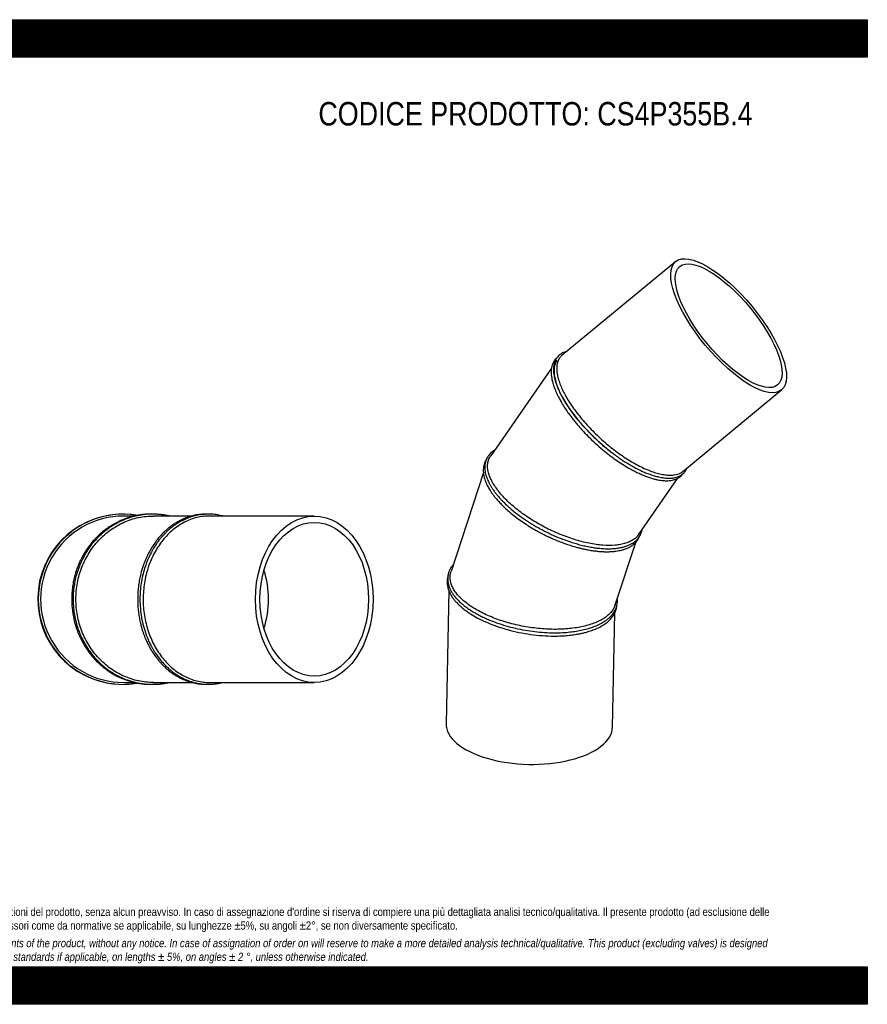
# Model space of a CAD drawing. Header units: millimetres. Extents: x 0 to 2970, y 0 to 2100.
# Tile 2 of 2: x 1162 to 2970, y 0 to 2100. Entities that reach past the tile are written whole.
import ezdxf

# ---------------------------------------------------------------- set-up
doc = ezdxf.new("R2010")
doc.units = ezdxf.units.MM
doc.header["$LTSCALE"] = 10
doc.layers.add('Default', color=7, linetype='Continuous')
doc.layers.add('TUBO_X_GOMITO_45', color=7, linetype='Continuous')

# ---------------------------------------------------------------- blocks, each defined once
blk = doc.blocks.new('SE1')
at = {"layer": 'TUBO_X_GOMITO_45', "color": 7, "linetype": 'Continuous'}
for p, q in [((2561.3, 1584.2), (2318.8, 1384.2)), ((2296.3, 1357.1), (2166.6, 1170)), ((2576.6, 1136.6), (2787.2, 1310.4)), ((2151.1, 1134.2), (2082, 923.1)), ((2481.9, 1001.6), (2565.1, 1121.8)), ((2432.1, 851.7), (2475.9, 985.2)), ((2077.3, 882.3), (2071.6, 598.7)), ((2426.5, 591.4), (2431.4, 834.9))]:
    blk.add_line(p, q, dxfattribs=at)
for major_axis in [(113, -136.9), (-104.3, 126.4)]:
    blk.add_ellipse((2674.2, 1447.3), major_axis=major_axis, ratio=0.364105, dxfattribs=at)
for centre, major_axis, ratio, start_param, end_param in [((2441.9, 1255.6), (131.7, -121.1), 0.397048, 3.196446, 4.985451), ((2249, 595), (-177.5, 3.6), 0.46865, 0, 3.141593)]:
    blk.add_ellipse(centre, major_axis=major_axis, ratio=ratio, start_param=start_param, end_param=end_param, dxfattribs=at)
for points, knots in [([(2328.7, 1392.3), (2327.8, 1392.1), (2324.8, 1391.2), (2319.9, 1389.3), (2314.8, 1386.2), (2310.6, 1382.5), (2307.2, 1378.3), (2304, 1372.8), (2301.6, 1365.6), (2300.5, 1357), (2300.7, 1347.9), (2302.2, 1338), (2304.9, 1327.4), (2308.8, 1316.6), (2313.7, 1305.4), (2320.1, 1292.9), (2328.6, 1278.8), (2339, 1263.7), (2351.3, 1247.7), (2365.9, 1230.7), (2383, 1213), (2401.3, 1195.9), (2420.5, 1179.9), (2439.2, 1166.1), (2454.6, 1156), (2466.7, 1148.8), (2476.7, 1143.3), (2486.9, 1138.2), (2496.7, 1133.9), (2505.6, 1130.4), (2514, 1127.6), (2523.1, 1125), (2532.8, 1123.1), (2542, 1122.1), (2548.9, 1122), (2554, 1122.4), (2558.3, 1123.1), (2562.8, 1124.1), (2566.9, 1125.5), (2570.1, 1127.1), (2572.9, 1128.7), (2575.9, 1130.7), (2579.7, 1134.2), (2581.8, 1137), (2583.1, 1139)], [0.4465778, 0.4465778, 0.4465778, 0.4465778, 0.4512539, 0.4634166, 0.4757159, 0.4863071, 0.4961284, 0.5082363, 0.5235597, 0.5388486, 0.553433, 0.5678379, 0.5835235, 0.5984715, 0.6116424, 0.6267082, 0.6451322, 0.6631573, 0.6808304, 0.7020839, 0.7241469, 0.746209, 0.7682729, 0.7903414, 0.8090971, 0.8201458, 0.8315213, 0.8434181, 0.8556766, 0.8664935, 0.8759894, 0.8872783, 0.9019905, 0.9158903, 0.9275436, 0.9346026, 0.9409948, 0.949627, 0.9587131, 0.9651388, 0.9702875, 0.9769399, 0.9870097, 1, 1, 1, 1]), ([(2307.7, 1378.9), (2306.8, 1378.1), (2304.7, 1376), (2301.6, 1372), (2299, 1367), (2297.3, 1362.1), (2296.4, 1358), (2295.9, 1354.4), (2295.6, 1350.4), (2295.6, 1345), (2296.3, 1338.4), (2297.5, 1331.6), (2298.9, 1326.3), (2300.1, 1322), (2301.7, 1317), (2304.3, 1310.1), (2308.7, 1300), (2312.4, 1293.1), (2314.8, 1288.5)], [0.8541825, 0.8541825, 0.8541825, 0.8541825, 0.8614181, 0.8720145, 0.8839862, 0.8944289, 0.9008482, 0.9067829, 0.9135329, 0.921206, 0.9332915, 0.9444358, 0.9512142, 0.9560305, 0.9624402, 0.9715463, 0.9844995, 1, 1, 1, 1]), ([(2318.8, 1384.2), (2318.3, 1383.7), (2317.7, 1383.2), (2315.5, 1381.1), (2314.1, 1379.3), (2310.3, 1373.3), (2308.6, 1368.5), (2307.6, 1360.3), (2307.4, 1357.4), (2307.6, 1351.3), (2307.9, 1348.1), (2309, 1341.4), (2309.8, 1337.9), (2311.8, 1330.8), (2313, 1327.1), (2315.8, 1319.6), (2317.5, 1315.7), (2321.1, 1307.8), (2323.2, 1303.7), (2327.7, 1295.4), (2330.1, 1291.2), (2335.4, 1282.8), (2338.2, 1278.5), (2344.2, 1269.9), (2347.4, 1265.6), (2354, 1256.9), (2357.5, 1252.6), (2368.3, 1239.7), (2376.1, 1231.2), (2388.4, 1218.8), (2392.6, 1214.7), (2401.1, 1206.7), (2405.4, 1202.8), (2414.3, 1195.2), (2418.7, 1191.4), (2427.7, 1184.3), (2432.2, 1180.9), (2441.2, 1174.2), (2445.7, 1171), (2454.8, 1164.9), (2459.4, 1162), (2468.5, 1156.5), (2473, 1153.9), (2482, 1149), (2486.4, 1146.7), (2499.5, 1140.5), (2508, 1137.1), (2520, 1133.2), (2523.9, 1132.1), (2531.4, 1130.4), (2535.1, 1129.7), (2542.1, 1128.8), (2545.5, 1128.5), (2551.8, 1128.4), (2554.8, 1128.6), (2563.3, 1129.7), (2568.2, 1131.3), (2573.9, 1134.6), (2575.3, 1135.5), (2576.6, 1136.6)], [0.448394, 0.448394, 0.448394, 0.448394, 0.453125, 0.453125, 0.46875, 0.46875, 0.5, 0.5, 0.515625, 0.515625, 0.53125, 0.53125, 0.546875, 0.546875, 0.5625, 0.5625, 0.578125, 0.578125, 0.59375, 0.59375, 0.609375, 0.609375, 0.625, 0.625, 0.640625, 0.640625, 0.65625, 0.65625, 0.6875, 0.6875, 0.703125, 0.703125, 0.71875, 0.71875, 0.734375, 0.734375, 0.75, 0.75, 0.765625, 0.765625, 0.78125, 0.78125, 0.796875, 0.796875, 0.8125, 0.8125, 0.84375, 0.84375, 0.859375, 0.859375, 0.875, 0.875, 0.890625, 0.890625, 0.90625, 0.90625, 0.9375, 0.9375, 0.9484121, 0.9484121, 0.9484121, 0.9484121]), ([(2314.8, 1288.5), (2317.4, 1284), (2321.3, 1277.2), (2328.8, 1265.8), (2335.4, 1256.7), (2341.8, 1248.2), (2348, 1240.5), (2354.5, 1232.8), (2363.1, 1223.2), (2374.6, 1211), (2389.4, 1196.8), (2404.9, 1183.3), (2419.7, 1171.4), (2433.8, 1161.1), (2447.6, 1151.9), (2460.4, 1144.1), (2471.4, 1138.1), (2480.9, 1133.4), (2489.9, 1129.3), (2498.7, 1125.7), (2507.4, 1122.7), (2515.3, 1120.4), (2522.5, 1118.7), (2528.7, 1117.7), (2534, 1117), (2538.3, 1116.7), (2542.7, 1116.7), (2548, 1116.9), (2553.6, 1117.7), (2558.8, 1119), (2563.5, 1120.8), (2568.1, 1123.3), (2572.4, 1126.5), (2575.2, 1129.4), (2576.5, 1131.2), (2576.8, 1131.6)], [0, 0, 0, 0, 0.0148247, 0.0278337, 0.0390269, 0.0484036, 0.0576801, 0.0666955, 0.0758694, 0.0925618, 0.1113527, 0.1301447, 0.1467849, 0.1620764, 0.1778132, 0.1932321, 0.2053473, 0.2155498, 0.2263186, 0.2372917, 0.2478504, 0.2589197, 0.2676749, 0.2768517, 0.284804, 0.290867, 0.2960475, 0.3054019, 0.3161967, 0.3251503, 0.3338598, 0.3440957, 0.3549987, 0.3654197, 0.3680763, 0.3680763, 0.3680763, 0.3680763]), ([(2174.9, 1182), (2174.6, 1181.8), (2172.3, 1180.4), (2168.6, 1177.6), (2164.7, 1173.7), (2161.9, 1170.2), (2159.6, 1166.8), (2157.8, 1163.3), (2156.3, 1159.6), (2155.1, 1155.4), (2154.2, 1150.7), (2153.9, 1145.8), (2154.1, 1141.1), (2154.6, 1136.4), (2155.7, 1131.2), (2157.3, 1125.5), (2159.3, 1120), (2161.6, 1115), (2164, 1110.1), (2167, 1104.9), (2170.6, 1099.2), (2174.8, 1093.3), (2179.2, 1087.5), (2183.5, 1082.5), (2187.6, 1077.8), (2192.5, 1072.6), (2199.1, 1066.1), (2207.3, 1058.6), (2218.5, 1049.2), (2232.4, 1038.7), (2249.4, 1027.3), (2267.5, 1016.5), (2286.3, 1006.7), (2305.5, 997.8), (2323.7, 990.6), (2339, 985.4), (2351.6, 981.7), (2362.9, 978.7), (2374.3, 976.2), (2385.4, 974.2), (2394.8, 973), (2402.2, 972.3), (2408.6, 971.9), (2415.5, 971.6), (2424, 971.7), (2433, 972.3), (2441.4, 973.5), (2448.7, 975.1), (2455.6, 977.1), (2461.9, 979.5), (2467.4, 982.3), (2472, 985.3), (2476.3, 988.6), (2480.2, 992.5), (2483.5, 996.8), (2486.1, 1001.3), (2488.1, 1006), (2489.2, 1010), (2489.7, 1012.4), (2489.8, 1012.9)], [0.3392637, 0.3392637, 0.3392637, 0.3392637, 0.3406947, 0.3528221, 0.3623724, 0.3697693, 0.3766992, 0.384201, 0.3912889, 0.3985387, 0.4074164, 0.4164114, 0.4236951, 0.4308282, 0.4394104, 0.4487123, 0.4573412, 0.4646238, 0.4715192, 0.4791624, 0.487663, 0.4967941, 0.5052131, 0.5125702, 0.5186526, 0.525702, 0.535175, 0.5472761, 0.5590552, 0.5774443, 0.5960915, 0.614735, 0.633377, 0.6520196, 0.6706645, 0.6855286, 0.6962031, 0.7071796, 0.7186977, 0.7304813, 0.7410971, 0.7482054, 0.7544115, 0.7622354, 0.7717772, 0.7841416, 0.7953355, 0.8049868, 0.814833, 0.8258016, 0.8355439, 0.8440045, 0.8531011, 0.8628976, 0.872868, 0.8820131, 0.8909968, 0.9007419, 0.9037878, 0.9037878, 0.9037878, 0.9037878]), ([(2156.9, 1161.2), (2156.1, 1159.9), (2154.5, 1156.9), (2152.6, 1151.9), (2151.3, 1146.3), (2150.7, 1140.3), (2150.9, 1132.9), (2152.5, 1123.9), (2155.9, 1113.9), (2160.3, 1104.5), (2165, 1096.5), (2169.7, 1089.6), (2174.3, 1083.3), (2179.4, 1077), (2185.8, 1070), (2193.4, 1062.1), (2204.1, 1052.2), (2211.5, 1046.1), (2216.3, 1042.2)], [0.8130422, 0.8130422, 0.8130422, 0.8130422, 0.8211681, 0.8313486, 0.8418813, 0.851381, 0.8626899, 0.8789738, 0.8946787, 0.9087721, 0.9213337, 0.9302278, 0.9391845, 0.9483873, 0.95791, 0.9696851, 0.9837144, 1, 1, 1, 1]), ([(2481.9, 1001.6), (2480.6, 999.9), (2479.3, 998.2), (2475.8, 994.7), (2473.7, 992.9), (2468.9, 989.6), (2466.3, 988.1), (2460.6, 985.5), (2457.6, 984.3), (2451, 982.2), (2447.5, 981.4), (2440.1, 980), (2436.2, 979.5), (2424, 978.5), (2415.2, 978.5), (2401.2, 979.6), (2396.4, 980.1), (2386.6, 981.5), (2381.6, 982.3), (2371.4, 984.4), (2366.2, 985.5), (2355.8, 988.2), (2350.6, 989.7), (2340.1, 993), (2334.8, 994.8), (2324.1, 998.6), (2318.8, 1000.7), (2308.1, 1005.1), (2302.7, 1007.5), (2292.2, 1012.4), (2286.9, 1015), (2276.5, 1020.4), (2271.4, 1023.2), (2261.4, 1029), (2256.5, 1032), (2242, 1041.3), (2232.8, 1047.8), (2220, 1057.9), (2215.9, 1061.3), (2208.1, 1068.2), (2204.3, 1071.6), (2197.2, 1078.6), (2193.9, 1082.1), (2187.6, 1089.1), (2184.7, 1092.6), (2179.4, 1099.5), (2177, 1103), (2172.5, 1109.8), (2170.5, 1113.3), (2167.1, 1120), (2165.6, 1123.3), (2163.1, 1129.9), (2162.1, 1133.1), (2160, 1142.4), (2159.7, 1148.3), (2160.8, 1156.5), (2161.4, 1159.1), (2163.2, 1164.1), (2164.4, 1166.5), (2166, 1169.1), (2166.3, 1169.6), (2166.6, 1170)], [0.0342738, 0.0342738, 0.0342738, 0.0342738, 0.046875, 0.046875, 0.0625, 0.0625, 0.078125, 0.078125, 0.09375, 0.09375, 0.109375, 0.109375, 0.125, 0.125, 0.15625, 0.15625, 0.171875, 0.171875, 0.1875, 0.1875, 0.203125, 0.203125, 0.21875, 0.21875, 0.234375, 0.234375, 0.25, 0.25, 0.265625, 0.265625, 0.28125, 0.28125, 0.296875, 0.296875, 0.3125, 0.3125, 0.34375, 0.34375, 0.359375, 0.359375, 0.375, 0.375, 0.390625, 0.390625, 0.40625, 0.40625, 0.421875, 0.421875, 0.4375, 0.4375, 0.453125, 0.453125, 0.46875, 0.46875, 0.5, 0.5, 0.515625, 0.515625, 0.53125, 0.53125, 0.5342352, 0.5342352, 0.5342352, 0.5342352]), ([(2216.3, 1042.2), (2221.1, 1038.5), (2228.6, 1032.8), (2241.4, 1024.1), (2252.1, 1017.4), (2262.1, 1011.5), (2271.3, 1006.5), (2280.6, 1001.7), (2290.2, 997), (2300.8, 992.2), (2312.2, 987.5), (2324.2, 983), (2336, 979), (2346.4, 975.8), (2355, 973.5), (2362.8, 971.6), (2371.2, 969.8), (2380.5, 968.1), (2390.3, 966.8), (2399.6, 965.8), (2408.7, 965.3), (2417.4, 965.2), (2425.9, 965.6), (2433.5, 966.4), (2440.1, 967.5), (2446.2, 968.9), (2452.9, 970.8), (2461.4, 974.2), (2469.8, 979.2), (2476.7, 985.6), (2481.3, 991.8), (2483.4, 996.1), (2484.3, 998.1), (2484.3, 998.1)], [0, 0, 0, 0, 0.0154965, 0.0290284, 0.0405936, 0.0501904, 0.0594951, 0.0684708, 0.0776048, 0.0879315, 0.0990161, 0.1106158, 0.1224447, 0.1329444, 0.1409649, 0.1476401, 0.1560632, 0.1660785, 0.1760129, 0.1865875, 0.196262, 0.2061438, 0.216955, 0.22685, 0.2352193, 0.2434188, 0.2527213, 0.2651376, 0.2846686, 0.3002219, 0.3138271, 0.3258625, 0.3258892, 0.3258892, 0.3258892, 0.3258892]), ([(2086.8, 937.8), (2086.6, 937.6), (2085.2, 935.9), (2082.6, 932.5), (2079.9, 927.9), (2078.1, 923.9), (2076.9, 920.7), (2076, 917.4), (2075.3, 913.7), (2074.8, 909.1), (2074.9, 904.1), (2075.7, 898.2), (2077.4, 892), (2079.9, 885.6), (2083.1, 879.7), (2086.9, 873.9), (2091.5, 867.8), (2097.1, 861.7), (2103.8, 855.4), (2111.5, 849.1), (2119.5, 843.3), (2126.9, 838.5), (2133.5, 834.6), (2140.1, 830.9), (2147.8, 826.9), (2156.9, 822.6), (2167.4, 818.2), (2181.2, 812.9), (2198.6, 807.3), (2219, 802), (2239.8, 797.8), (2260.8, 794.7), (2281.9, 792.8), (2301.8, 792.2), (2319.8, 792.6), (2335.4, 793.9), (2349.5, 795.8), (2362.8, 798.3), (2376, 801.7), (2388.7, 806), (2400.1, 811.2), (2408.9, 816.3), (2415.2, 820.8), (2420, 824.8), (2424.1, 828.9), (2427.7, 833.3), (2430.7, 837.7), (2433.2, 842.5), (2435.2, 847.9), (2436.6, 853.7), (2437.1, 859.7), (2437, 863.6), (2436.7, 865.6)], [0.3284595, 0.3284595, 0.3284595, 0.3284595, 0.3297434, 0.3390332, 0.3493094, 0.3562406, 0.3614358, 0.3669091, 0.373733, 0.3814346, 0.3907094, 0.3997842, 0.4116764, 0.4223061, 0.4320388, 0.4421398, 0.4526328, 0.4635218, 0.4749455, 0.4869488, 0.4989763, 0.508554, 0.5157932, 0.5230053, 0.5319238, 0.5421766, 0.5524542, 0.564651, 0.5835012, 0.6021889, 0.6208746, 0.6395598, 0.6582486, 0.6771601, 0.6934897, 0.7087316, 0.7224922, 0.7361919, 0.7512055, 0.7672418, 0.7833188, 0.7981009, 0.8080594, 0.8165052, 0.8255968, 0.8349985, 0.8437028, 0.8518749, 0.8621442, 0.8733126, 0.8831601, 0.893502, 0.893502, 0.893502, 0.893502]), ([(2075.8, 913.9), (2075, 911.1), (2074, 907), (2073.6, 900.5), (2073.9, 895.8), (2074.5, 891.9), (2075.3, 888.2), (2076.6, 884), (2078.6, 879), (2081.6, 873.1), (2085.5, 867.2), (2090, 861.4), (2095.1, 855.7), (2101.3, 849.7), (2108.2, 843.8), (2115.7, 838.2), (2125.1, 831.8), (2138.1, 824.1), (2154.8, 815.9), (2174.5, 807.9), (2196.4, 800.6), (2220.7, 794.3), (2245.6, 789.6), (2270.7, 786.5), (2293.4, 785.3), (2312.3, 785.4), (2327.4, 786.3), (2340.3, 787.7), (2351.4, 789.4), (2360.8, 791.2), (2370.1, 793.5), (2380, 796.4), (2391.3, 800.7), (2402.2, 805.9), (2411.8, 812), (2419.5, 818.3), (2425.7, 825.1), (2430.6, 832.4), (2433.4, 839), (2434.9, 844.4), (2435.4, 847.7), (2435.6, 849.6), (2435.7, 850.1)], [0, 0, 0, 0, 0.013713, 0.0245722, 0.0322313, 0.0384272, 0.0442618, 0.0512421, 0.0596717, 0.0701522, 0.0811561, 0.0905867, 0.1002648, 0.1116078, 0.1233251, 0.1329231, 0.1438061, 0.1609759, 0.1804737, 0.1991386, 0.2213991, 0.2436538, 0.2659055, 0.2881579, 0.3104158, 0.3271899, 0.34033, 0.3536263, 0.3652895, 0.3745895, 0.3839571, 0.3963607, 0.4099452, 0.4269585, 0.442707, 0.4569056, 0.4705099, 0.4860259, 0.5001353, 0.5074357, 0.5148752, 0.5175485, 0.5175485, 0.5175485, 0.5175485]), ([(2432.2, 851.7), (2432, 851.4), (2431.9, 851.1), (2430.9, 848.1), (2429.7, 845.6), (2426.7, 840.6), (2424.9, 838.2), (2420.8, 833.5), (2418.5, 831.3), (2413.5, 827), (2410.7, 825), (2404.6, 821.1), (2401.3, 819.3), (2394.2, 815.8), (2390.5, 814.2), (2382.6, 811.2), (2378.4, 809.8), (2365.3, 806), (2355.8, 804), (2340.8, 801.9), (2335.6, 801.3), (2325.1, 800.4), (2319.7, 800.1), (2308.7, 799.7), (2303.2, 799.7), (2291.9, 799.9), (2286.3, 800.2), (2275, 801), (2269.3, 801.5), (2257.8, 802.8), (2252, 803.6), (2240.5, 805.5), (2234.7, 806.5), (2223.3, 808.9), (2217.6, 810.2), (2206.4, 813.1), (2200.9, 814.7), (2190.1, 818), (2184.7, 819.8), (2169.1, 825.5), (2159.2, 829.7), (2145.4, 836.6), (2140.9, 839), (2132.4, 843.8), (2128.3, 846.4), (2120.6, 851.5), (2117, 854.2), (2110.2, 859.5), (2107.1, 862.2), (2101.3, 867.8), (2098.6, 870.5), (2093.8, 876.2), (2091.6, 879.1), (2087.8, 884.8), (2086.2, 887.7), (2083.5, 893.5), (2082.4, 896.3), (2080.1, 904.9), (2079.6, 910.6), (2080.7, 918.4), (2081.2, 920.8), (2082, 923.1)], [0.0136734, 0.0136734, 0.0136734, 0.0136734, 0.015625, 0.015625, 0.03125, 0.03125, 0.046875, 0.046875, 0.0625, 0.0625, 0.078125, 0.078125, 0.09375, 0.09375, 0.109375, 0.109375, 0.125, 0.125, 0.15625, 0.15625, 0.171875, 0.171875, 0.1875, 0.1875, 0.203125, 0.203125, 0.21875, 0.21875, 0.234375, 0.234375, 0.25, 0.25, 0.265625, 0.265625, 0.28125, 0.28125, 0.296875, 0.296875, 0.3125, 0.3125, 0.34375, 0.34375, 0.359375, 0.359375, 0.375, 0.375, 0.390625, 0.390625, 0.40625, 0.40625, 0.421875, 0.421875, 0.4375, 0.4375, 0.453125, 0.453125, 0.46875, 0.46875, 0.5, 0.5, 0.5136483, 0.5136483, 0.5136483, 0.5136483])]:
    blk.add_open_spline(points, degree=3, knots=knots, dxfattribs=at)
blk.add_open_spline([(2583.1, 1139), (2584.2, 1140.8), (2585, 1142.4), (2585.8, 1144.1)], degree=3, dxfattribs=at)
blk = doc.blocks.new('SE2')
at = {"layer": 'TUBO_X_GOMITO_45', "color": 7, "linetype": 'Continuous'}
for p, q in [((1407.1, 1041.4), (1384.1, 1041.4)), ((1529.2, 1041.4), (1447.3, 1041.4)), ((1790.3, 1041.4), (1567.4, 1041.4)), ((1384.1, 686.4), (1407.1, 686.4)), ((1447.3, 686.4), (1529.2, 686.4)), ((1567.4, 686.4), (1790.3, 686.4))]:
    blk.add_line(p, q, dxfattribs=at)
for centre, radius, start, end in [((1382, 863.9), 181.5, 93.1674, 264.5302), ((1383.1, 863.9), 181.5, 80.2888, 279.6507), ((1384.1, 863.9), 177.5, 89.998, 270.0022), ((1382, 863.9), 181.5, 80.1929, 86.8241), ((1382, 863.9), 181.5, 272.1564, 279.8997)]:
    blk.add_arc(centre, radius, start, end, dxfattribs=at)
for major_axis in [(0, 177.5), (0, 163.9)]:
    blk.add_ellipse((1790.3, 863.9), major_axis=major_axis, ratio=0.707107, dxfattribs=at)
for major_axis, start_param, end_param in [((0, 163.9), 4.324091, 5.100687), ((0, -163.9), 1.182498, 1.959094)]:
    blk.add_ellipse((1561.7, 863.9), major_axis=major_axis, ratio=0.800199, start_param=start_param, end_param=end_param, dxfattribs=at)
for points, knots in [([(1443.8, 1045.4), (1443.3, 1045.4), (1440.1, 1045.5), (1434.6, 1045.3), (1427.5, 1044.8), (1420.2, 1044), (1411.6, 1042.6), (1400.9, 1040.1), (1388.1, 1036.2), (1376.9, 1031.5), (1368.4, 1027.3), (1363.6, 1024.7), (1360.2, 1022.7), (1357.8, 1021.3), (1355.5, 1019.9), (1352.4, 1017.8), (1348.3, 1015), (1341.8, 1010.2), (1333.2, 1003), (1323, 993.2), (1313.5, 982.2), (1305.2, 970.9), (1299, 961), (1294.5, 952.8), (1291.2, 946.3), (1288, 939.2), (1284.8, 931.2), (1281.7, 922.2), (1278.7, 911.8), (1276.2, 900.4), (1274, 886.7), (1273.4, 878.2), (1273.1, 872.8)], [0.7562972, 0.7562972, 0.7562972, 0.7562972, 0.7578769, 0.7653894, 0.7716502, 0.7779453, 0.7863477, 0.7961688, 0.8089322, 0.8239168, 0.8300369, 0.835386, 0.8389542, 0.8410538, 0.8432339, 0.8463108, 0.8513543, 0.8569431, 0.8685507, 0.8822703, 0.8955364, 0.9080838, 0.919981, 0.9267124, 0.9330172, 0.9395128, 0.9474067, 0.9556983, 0.9650144, 0.9754651, 0.9871934, 1, 1, 1, 1]), ([(1480.6, 1041.5), (1480.2, 1041.6), (1477.7, 1042.1), (1472.6, 1043.1), (1465, 1044.3), (1456.4, 1045.1), (1447.3, 1045.5), (1438.7, 1045.4), (1431.4, 1044.9), (1425.5, 1044.2), (1421, 1043.6), (1417.5, 1043), (1414.1, 1042.3), (1409.3, 1041.3), (1401.7, 1039.4), (1391.7, 1036.3), (1381.1, 1032), (1371.8, 1027.5), (1364.2, 1023.3), (1358.1, 1019.6), (1352.9, 1016.1), (1347.7, 1012.3), (1341.4, 1007.4), (1333.8, 1000.7), (1325.5, 992.5), (1317.5, 983.3), (1310, 973.4), (1303.9, 964.1), (1299.5, 956.4), (1296.6, 950.8), (1294.5, 946.6), (1292.8, 942.9), (1291, 938.9), (1288.9, 933.7), (1286.3, 926.7), (1283.3, 917.3), (1280.3, 905.8), (1277.8, 892.1), (1276.2, 877.7), (1275.7, 863.2), (1276.3, 848.7), (1278.1, 833.9), (1281, 819), (1284.6, 806), (1288.1, 796.2), (1290.6, 790), (1292.4, 785.9), (1293.9, 782.6), (1295.6, 779.1), (1298.3, 773.6), (1303.4, 764.5), (1310.8, 753.2), (1319.2, 742.5), (1327, 733.9), (1334.3, 726.7), (1342, 720), (1349.5, 714.1), (1356.4, 709.4), (1362.2, 705.8), (1367.8, 702.5), (1374.1, 699.2), (1382, 695.5), (1391, 691.9), (1399.7, 689.1), (1406.8, 687.2), (1412.2, 685.9), (1416.4, 685.1), (1420.1, 684.5), (1424.1, 683.9), (1429.3, 683.2), (1435.8, 682.7), (1443.1, 682.4), (1450.6, 682.5), (1458.3, 682.9), (1466.5, 683.8), (1473.9, 685), (1478.8, 686), (1480.6, 686.4)], [0.2242302, 0.2242302, 0.2242302, 0.2242302, 0.2255035, 0.2315831, 0.2388612, 0.2470649, 0.2560102, 0.2645845, 0.2714517, 0.276781, 0.281214, 0.2842289, 0.2869548, 0.2909922, 0.2979236, 0.3090611, 0.3203432, 0.3301264, 0.3378412, 0.344465, 0.3500659, 0.3549971, 0.3622137, 0.3720013, 0.3827957, 0.3939447, 0.4052005, 0.4161406, 0.4239544, 0.4287925, 0.4330205, 0.4365082, 0.439667, 0.4445314, 0.4515393, 0.4593559, 0.4705492, 0.4828422, 0.4958551, 0.5085341, 0.5209404, 0.5338929, 0.5474312, 0.5608417, 0.569622, 0.5747559, 0.5787442, 0.5813856, 0.5845552, 0.5890694, 0.5977088, 0.6122594, 0.6253006, 0.634439, 0.6437665, 0.6532828, 0.6625236, 0.6699837, 0.6761871, 0.681493, 0.6880092, 0.6962301, 0.7057656, 0.7150434, 0.7218666, 0.7266184, 0.7306255, 0.7338557, 0.7372686, 0.7420983, 0.7485551, 0.7556481, 0.7627723, 0.7699039, 0.7772579, 0.7860919, 0.7912562, 0.7912562, 0.7912562, 0.7912562]), ([(1447.3, 686.4), (1442, 686.4), (1436.6, 686.7), (1425.9, 687.8), (1420.6, 688.7), (1410, 690.9), (1404.7, 692.3), (1394.4, 695.7), (1389.3, 697.6), (1374.3, 704.3), (1364.7, 709.8), (1351.2, 719.4), (1346.8, 722.9), (1338.4, 730.3), (1334.4, 734.2), (1326.7, 742.4), (1323, 746.7), (1316.2, 755.6), (1313, 760.3), (1307, 769.8), (1304.2, 774.8), (1299.1, 785), (1296.7, 790.3), (1292.6, 801.1), (1290.7, 806.6), (1287.5, 817.7), (1286.2, 823.4), (1283, 840.6), (1281.9, 852.3), (1281.9, 869.8), (1282.2, 875.7), (1283.3, 887.3), (1284.1, 893.1), (1286.2, 904.6), (1287.6, 910.3), (1290.7, 921.4), (1292.6, 926.8), (1296.7, 937.5), (1299, 942.7), (1304.1, 952.9), (1306.9, 957.9), (1312.9, 967.6), (1316.2, 972.3), (1323.1, 981.3), (1326.8, 985.6), (1334.4, 993.8), (1338.5, 997.7), (1346.9, 1005.1), (1351.2, 1008.5), (1364.8, 1018.2), (1374.4, 1023.7), (1389.4, 1030.3), (1394.5, 1032.2), (1404.8, 1035.6), (1410.1, 1037), (1420.7, 1039.2), (1426, 1040.1), (1436.7, 1041.2), (1442, 1041.4), (1447.3, 1041.4)], [0.2501464, 0.2501464, 0.2501464, 0.2501464, 0.265625, 0.265625, 0.28125, 0.28125, 0.296875, 0.296875, 0.3125, 0.3125, 0.34375, 0.34375, 0.359375, 0.359375, 0.375, 0.375, 0.390625, 0.390625, 0.40625, 0.40625, 0.421875, 0.421875, 0.4375, 0.4375, 0.453125, 0.453125, 0.46875, 0.46875, 0.5, 0.5, 0.515625, 0.515625, 0.53125, 0.53125, 0.546875, 0.546875, 0.5625, 0.5625, 0.578125, 0.578125, 0.59375, 0.59375, 0.609375, 0.609375, 0.625, 0.625, 0.640625, 0.640625, 0.65625, 0.65625, 0.6875, 0.6875, 0.703125, 0.703125, 0.71875, 0.71875, 0.734375, 0.734375, 0.7499353, 0.7499353, 0.7499353, 0.7499353]), ([(1561.9, 1045.4), (1561.2, 1045.4), (1557.9, 1045.5), (1552.2, 1045.3), (1544.7, 1044.6), (1537.1, 1043.4), (1529.4, 1041.6), (1522.4, 1039.5), (1516.5, 1037.4), (1511.2, 1035.2), (1505.3, 1032.5), (1498.8, 1029.1), (1492.2, 1025), (1485.9, 1020.7), (1480.4, 1016.5), (1475.3, 1012.2), (1469.7, 1007.1), (1463.3, 1000.5), (1456.5, 992.6), (1449.2, 983), (1442.1, 972), (1436.3, 961.4), (1432.3, 952.8), (1429.4, 946.2), (1426.6, 939.1), (1423.9, 931.1), (1421.2, 922.1), (1418.7, 911.7), (1416.5, 900.3), (1414.6, 886.6), (1414.1, 878.2), (1413.8, 872.8)], [0.7553232, 0.7553232, 0.7553232, 0.7553232, 0.7576069, 0.7662281, 0.7739015, 0.7821404, 0.7911903, 0.7996826, 0.8055048, 0.8112474, 0.8180296, 0.826036, 0.8342897, 0.8423253, 0.849391, 0.8554738, 0.8626687, 0.8720461, 0.882548, 0.8932365, 0.9067994, 0.9196893, 0.9265996, 0.9330154, 0.9395206, 0.9474041, 0.9556873, 0.9650007, 0.9754541, 0.9871863, 1, 1, 1, 1]), ([(1595, 1041.5), (1593.2, 1041.9), (1589.5, 1042.8), (1583.9, 1043.9), (1577.8, 1044.8), (1571.6, 1045.3), (1565.6, 1045.5), (1560.6, 1045.4), (1556.4, 1045.2), (1552.4, 1044.8), (1547.6, 1044.3), (1542, 1043.3), (1536.2, 1042.1), (1530.7, 1040.6), (1525.6, 1038.9), (1520.7, 1037.1), (1515.4, 1034.9), (1509.7, 1032.2), (1504.3, 1029.3), (1499.8, 1026.7), (1496.5, 1024.6), (1494.1, 1023), (1492.1, 1021.6), (1489.9, 1020), (1486.8, 1017.7), (1482.7, 1014.4), (1477.9, 1010.2), (1472.6, 1005.1), (1467.3, 999.5), (1462.1, 993.5), (1457.6, 987.7), (1453.8, 982.4), (1450.6, 977.6), (1447.4, 972.5), (1443.7, 966), (1439.3, 957.6), (1434.8, 947.7), (1430.2, 935.6), (1425.9, 921.8), (1422.3, 906), (1419.8, 889.8), (1418.4, 872.5), (1418.4, 854.1), (1420.1, 834.7), (1423.5, 815.7), (1428, 798.8), (1433, 784.6), (1437.8, 773.5), (1442, 765.1), (1445.6, 758.5), (1449.2, 752.4), (1453.8, 745.5), (1459.2, 738), (1465.5, 730.4), (1472.2, 723.1), (1479, 716.7), (1485, 711.6), (1490, 707.8), (1494.7, 704.5), (1499.7, 701.3), (1505.5, 697.8), (1512.1, 694.4), (1519.1, 691.3), (1526.5, 688.6), (1534.2, 686.3), (1542.1, 684.5), (1549.7, 683.3), (1557, 682.6), (1564.3, 682.4), (1571.5, 682.6), (1578, 683.2), (1583.7, 684), (1589.2, 685), (1593, 685.9), (1594.9, 686.4), (1595, 686.4)], [0.3410444, 0.3410444, 0.3410444, 0.3410444, 0.3468931, 0.3533729, 0.3597359, 0.3668535, 0.373826, 0.3792923, 0.3833141, 0.3874024, 0.3925863, 0.3990275, 0.405769, 0.4118141, 0.4175376, 0.4228834, 0.4287174, 0.4357261, 0.4429298, 0.4479583, 0.4519412, 0.4549284, 0.4569208, 0.4593144, 0.4634217, 0.4687512, 0.4752471, 0.4826426, 0.4905123, 0.4983894, 0.5055949, 0.5118228, 0.5169135, 0.5222525, 0.5286363, 0.5378952, 0.5485079, 0.558747, 0.5729667, 0.5874095, 0.60185, 0.6162888, 0.6328326, 0.6501582, 0.6675108, 0.6839227, 0.6966857, 0.708471, 0.7168714, 0.7227056, 0.7293317, 0.7369436, 0.7461635, 0.7557626, 0.7656259, 0.7755366, 0.7835573, 0.7895008, 0.794845, 0.8009828, 0.8078861, 0.8160386, 0.8243457, 0.8322124, 0.841044, 0.8503241, 0.8585198, 0.865972, 0.8742425, 0.8824084, 0.8895711, 0.8955188, 0.9013087, 0.9078352, 0.9079402, 0.9079402, 0.9079402, 0.9079402]), ([(1567.4, 1041.4), (1562.8, 1041.4), (1558.2, 1041.2), (1549, 1040.1), (1544.4, 1039.2), (1535.3, 1037), (1530.8, 1035.6), (1521.9, 1032.2), (1517.5, 1030.3), (1504.7, 1023.6), (1496.4, 1018.2), (1484.8, 1008.5), (1481.1, 1005), (1473.9, 997.7), (1470.4, 993.8), (1463.8, 985.6), (1460.7, 981.2), (1454.8, 972.3), (1452, 967.7), (1446.9, 958.1), (1444.5, 953.2), (1440.1, 943), (1438.1, 937.7), (1434.5, 926.9), (1432.9, 921.4), (1430.2, 910.2), (1429, 904.5), (1426.3, 887.4), (1425.3, 875.7), (1425.3, 858.1), (1425.5, 852.3), (1426.5, 840.6), (1427.2, 834.9), (1429, 823.4), (1430.1, 817.7), (1432.9, 806.6), (1434.4, 801.1), (1438, 790.5), (1440, 785.3), (1444.3, 775.1), (1446.7, 770.1), (1451.9, 760.4), (1454.7, 755.7), (1460.6, 746.7), (1463.8, 742.4), (1470.4, 734.2), (1473.8, 730.3), (1481, 722.9), (1484.8, 719.4), (1496.4, 709.8), (1504.6, 704.3), (1517.5, 697.6), (1521.9, 695.7), (1530.8, 692.3), (1535.3, 690.9), (1544.4, 688.7), (1549, 687.8), (1558.2, 686.7), (1562.8, 686.4), (1567.4, 686.4), (1567.4, 686.4), (1567.4, 686.4)], [0.2501791, 0.2501791, 0.2501791, 0.2501791, 0.265625, 0.265625, 0.28125, 0.28125, 0.296875, 0.296875, 0.3125, 0.3125, 0.34375, 0.34375, 0.359375, 0.359375, 0.375, 0.375, 0.390625, 0.390625, 0.40625, 0.40625, 0.421875, 0.421875, 0.4375, 0.4375, 0.453125, 0.453125, 0.46875, 0.46875, 0.5, 0.5, 0.515625, 0.515625, 0.53125, 0.53125, 0.546875, 0.546875, 0.5625, 0.5625, 0.578125, 0.578125, 0.59375, 0.59375, 0.609375, 0.609375, 0.625, 0.625, 0.640625, 0.640625, 0.65625, 0.65625, 0.6875, 0.6875, 0.703125, 0.703125, 0.71875, 0.71875, 0.734375, 0.734375, 0.75, 0.75, 0.7500333, 0.7500333, 0.7500333, 0.7500333]), ([(1273.1, 872.8), (1272.9, 867.7), (1272.7, 859.6), (1273.5, 846.3), (1275, 834.7), (1277, 823.4), (1279.5, 813.4), (1282, 804.9), (1284.4, 798), (1286.8, 791.7), (1289.5, 785.5), (1293.2, 777.5), (1298.9, 766.9), (1307.1, 754), (1317.3, 741), (1327.9, 729.7), (1337.5, 721.2), (1344.8, 715.4), (1350.2, 711.6), (1354.2, 708.9), (1357.4, 706.8), (1362, 704), (1368.8, 700.3), (1378.2, 695.8), (1388.8, 691.6), (1400.2, 688), (1411.7, 685.3), (1422.3, 683.6), (1431.2, 682.8), (1438, 682.5), (1442, 682.4), (1443.8, 682.5)], [0, 0, 0, 0, 0.0122491, 0.0234568, 0.0334311, 0.0436797, 0.0532679, 0.0608054, 0.0668465, 0.0727374, 0.0786951, 0.0847314, 0.0962493, 0.1108064, 0.1255705, 0.1410299, 0.1527955, 0.1605164, 0.1668522, 0.1708698, 0.1738896, 0.1775272, 0.1858009, 0.1954725, 0.2064965, 0.2177696, 0.2289468, 0.2398557, 0.2479119, 0.2542779, 0.2591757, 0.2591757, 0.2591757, 0.2591757]), ([(1413.8, 872.8), (1413.7, 867.7), (1413.5, 859.6), (1414.2, 846.3), (1415.4, 834.7), (1417.2, 823.4), (1419.3, 813.4), (1421.5, 805), (1423.5, 798.1), (1425.6, 791.8), (1427.9, 785.6), (1430.9, 778.1), (1435.2, 768.7), (1441.2, 757.3), (1447.8, 746.9), (1454, 738.5), (1459.1, 732.3), (1463.6, 727.2), (1467.9, 722.6), (1472.8, 717.9), (1478.8, 712.7), (1485.6, 707.4), (1492.4, 702.7), (1498.9, 698.8), (1504.9, 695.6), (1510.7, 692.9), (1515.7, 690.8), (1519.8, 689.3), (1523.2, 688.2), (1526.7, 687.1), (1531, 685.9), (1536.4, 684.7), (1542.6, 683.6), (1549, 682.9), (1554.8, 682.5), (1559.2, 682.4), (1561.7, 682.5), (1562.5, 682.5)], [0, 0, 0, 0, 0.0122557, 0.0234665, 0.0334425, 0.0436763, 0.0532622, 0.0607863, 0.0668278, 0.0727246, 0.0786882, 0.0847317, 0.0946798, 0.1072321, 0.1204082, 0.1294759, 0.137189, 0.1437343, 0.1494176, 0.1558788, 0.1639327, 0.173226, 0.18215, 0.1894914, 0.1966844, 0.2037035, 0.2097637, 0.2140509, 0.2174914, 0.2211594, 0.2259358, 0.2320792, 0.2390001, 0.2464179, 0.2528324, 0.2581521, 0.2608412, 0.2608412, 0.2608412, 0.2608412])]:
    blk.add_open_spline(points, degree=3, knots=knots, dxfattribs=at)

msp = doc.modelspace()

# ---------------------------------------------------------------- hatches: boundary and pattern name
at = {"layer": 'Default', "linetype": 'Continuous'}
h = msp.add_hatch(dxfattribs=at)
h.set_pattern_fill('LINE', scale=0.629921, angle=45, style=0)
h.paths.add_polyline_path([(2970, 2020), (2970, 2100), (0, 2100), (0, 2020)])
for points in [[(2970, 2020), (2970, 2100), (0, 2100), (0, 2020)], [(2970, 0), (2970, 80), (0, 80), (0, 0)]]:
    msp.add_hatch(color=7, dxfattribs=at).paths.add_polyline_path(points)
h = msp.add_hatch(dxfattribs=at)
h.set_pattern_fill('LINE', scale=0.629921, angle=45, style=0)
h.paths.add_polyline_path([(2970, 0), (2970, 80), (0, 80), (0, 0)])

# ---------------------------------------------------------------- linework, layer by layer
at = {"layer": 'Default', "color": 7, "linetype": 'Continuous'}
for p, q in [((0, 2100), (2970, 2100)), ((2970, 2100), (2970, 2020)), ((2970, 2020), (0, 2020)), ((0, 80), (2970, 80)), ((2970, 80), (2970, 0)), ((2970, 0), (0, 0))]:
    msp.add_line(p, q, dxfattribs=at)

# ---------------------------------------------------------------- block references
at = {"layer": 'Default'}
for name in ['SE1', 'SE2']:
    msp.add_blockref(name, (0, 0), dxfattribs=at)

# ---------------------------------------------------------------- texts
at = {"layer": 'Default', "attachment_point": 1}
for s, insert, char_height, width in [('{\\fArial Narrow|b0||i0||c0|p34;\\C7;\\H50.;\\W1.;CODICE PRODOTTO: CS4P355B.4}', (1799.1, 1924.4), 50, 928.511), ("{\\fArial Narrow|b0||i0||c0|p34;\\C7;\\H17.5;\\W1.;PLASTITALIA si riserva il diritto di revisionare la presente specifica, mantenendo la conformità alle prescrizioni del prodotto, senza alcun preavviso. In caso di assegnazione d'ordine si riserva di compiere una più dettagliata analisi tecnico/qualitativa. Il presente prodotto (ad esclusione delle \\P}{\\fArial Narrow|b0||i0||c0|p34;\\C7;\\H17.5;\\W1.;valvole) è progettato per applicazioni non previste dalla direttiva 2014/68/EU. Tolleranza su diametri e spessori come da normative se applicabile, su lunghezze ±5%, su angoli ±2°, se non diversamente specificato.\\P}{\\fArial Narrow|b0||i0||c0|p34;\\C7;\\H5.;\\W1.;   \\P}{\\fArial Narrow|b0||i1||c0|p34;\\C7;\\H17.5;\\W1.;PLASTITALIA on reserves the right to revise this specification, maintaining the conformity to the requirements of the product, without any notice. In case of assignation of order on will reserve to make a more detailed analysis technical/qualitative. This product (excluding valves) is designed \\P}{\\fArial Narrow|b0||i1||c0|p34;\\C7;\\H17.5;\\W1.;for applications not covered by Directive 2014/68 / EU. The tolerance on diameters and thicknesses as the standards if applicable, on lengths ± 5%, on angles ± 2 °, unless otherwise indicated.\\P}", (200, 206), 17.5, 2570)]:
    msp.add_mtext(s, dxfattribs=dict(at, insert=insert, char_height=char_height, width=width))

doc.saveas('drawing.dxf')
